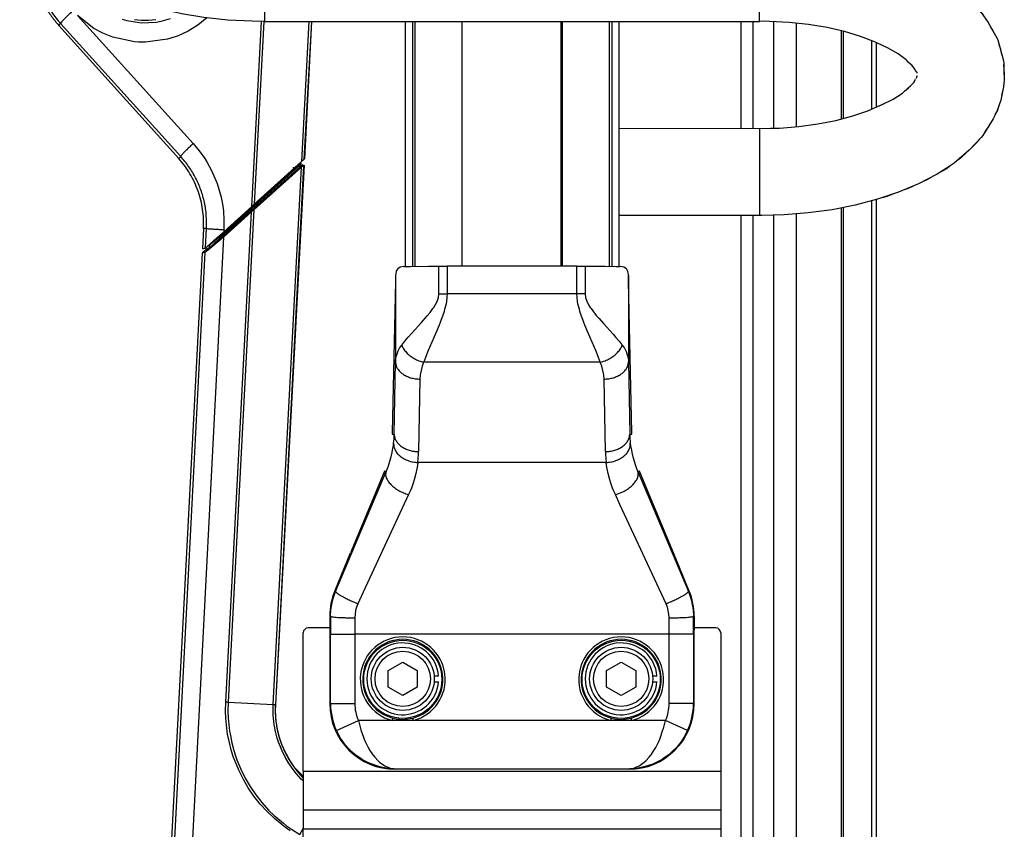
# Model space of a CAD drawing. Header units: millimetres. Extents: x -149 to 54, y -491 to 745.
# Tile 4 of 9: x -149 to 54, y 35 to 202. Entities that reach past the tile are written whole.
import ezdxf

# ---------------------------------------------------------------- set-up
doc = ezdxf.new("R2010")
doc.units = ezdxf.units.MM

# ---------------------------------------------------------------- blocks, each defined once
blk = doc.blocks.new('Diffusor-Rahmen-seitlich_1', base_point=(26.97, -426.36))
at = {"color": 1, "linetype": 'Continuous'}
for p, q in [((26.97, 183.52), (26.97, 197.63)), ((26.97, -425.48), (26.97, 164.63))]:
    blk.add_line(p, q, dxfattribs=at)
at = {"color": 7, "linetype": 'Continuous'}
for p, q in [((27.97, 183.95), (27.97, 197.21)), ((27.97, -426.36), (27.97, 164.89))]:
    blk.add_line(p, q, dxfattribs=at)
blk = doc.blocks.new('Standard-Diffusor-kpl_', base_point=(26.97, -426.36))
blk.add_blockref('Diffusor-Rahmen-seitlich_1', (26.97, -426.36))
blk = doc.blocks.new('Griff-1_1__6', base_point=(-146.72, 154.75))
at = {"color": 1, "linetype": 'Continuous'}
for p, q in [((-140.5, 200.79), (-140.11, 201.14)), ((-115.35, 173.75), (-140.11, 201.14)), ((-136.64, 202.8), (-112.8, 176.43)), ((-133.24, 200.17), (-136.64, 202.8)), ((-127.43, 202.06), (-126.5, 201.79)), ((-126.5, 201.79), (-123.48, 201.33)), ((-123.48, 201.33), (-120.44, 201.46)), ((-120.44, 201.46), (-119.38, 201.65)), ((-119.38, 201.65), (-117.47, 202.18)), ((-109.99, 202.31), (-111.88, 200.81)), ((-100.75, 163.42), (-98.74, 201.6)), ((-98.25, 201.58), (-100.22, 163.9)), ((-88.95, 201.57), (-90.46, 172.71)), ((-88.42, 201.57), (-90.01, 173.12)), ((-131.43, 199.19), (-133.24, 200.17)), ((-129.33, 198.34), (-131.43, 199.19)), ((-113.85, 199.61), (-115.93, 198.65)), ((-111.88, 200.81), (-113.85, 199.61)), ((-124.9, 197.39), (-129.33, 198.34)), ((-124.06, 197.33), (-124.9, 197.39)), ((-122.61, 197.31), (-124.06, 197.33)), ((-118.11, 197.94), (-122.61, 197.31)), ((-116.53, 198.42), (-118.11, 197.94)), ((-115.93, 198.65), (-116.53, 198.42)), ((-112.8, 176.43), (-111.55, 174.93)), ((-111.55, 174.93), (-110.43, 173.35)), ((-115.79, 173.35), (-115.35, 173.75)), ((-110.43, 173.35), (-109.92, 172.53)), ((-109.92, 172.53), (-109, 170.84)), ((-109, 170.84), (-107.88, 168.19)), ((-107.88, 168.19), (-107.07, 165.39)), ((-107.07, 165.39), (-106.71, 163.5)), ((-106.71, 163.5), (-106.59, 162.54)), ((-106.59, 162.54), (-106.46, 160.62)), ((-106.46, 160.62), (-106.49, 158.68)), ((-110.06, 158.89), (-110.68, 158.92)), ((-110.27, 154.9), (-110.06, 158.89)), ((-106.49, 158.68), (-106.51, 158.24))]:
    blk.add_line(p, q, dxfattribs=at)
at = {"color": 7, "linetype": 'Continuous'}
for p, q in [((-124.92, 202.02), (-124.19, 201.93)), ((-124.19, 201.93), (-123.45, 201.87)), ((-123.45, 201.87), (-122.72, 201.85)), ((-122.72, 201.85), (-121.98, 201.87)), ((-121.98, 201.87), (-121.24, 201.92)), ((-121.24, 201.92), (-120.51, 202.01)), ((-88.42, 201.57), (-89.9, 173.27)), ((-140.5, 200.79), (-115.79, 173.35)), ((-100.22, 163.9), (-90.46, 172.71)), ((-90.14, 172.99), (-90.46, 172.71)), ((-90.01, 173.12), (-90.14, 172.99)), ((-90.01, 173.12), (-89.9, 173.27)), ((-106.51, 158.24), (-100.75, 163.42)), ((-100.22, 163.9), (-100.75, 163.42)), ((-110.68, 158.92), (-110.9, 154.75)), ((-107.94, 156.96), (-106.51, 158.24)), ((-109.92, 155.2), (-107.94, 156.96)), ((-110.9, 154.75), (-110.27, 154.9)), ((-110.27, 154.9), (-109.92, 155.2))]:
    blk.add_line(p, q, dxfattribs=at)
at = {"color": 1, "linetype": 'Continuous'}
for points in [[(-146.13, 218.08), (-146.09, 215.01), (-145.65, 211.97), (-144.81, 209.01), (-143.59, 206.19), (-142.02, 203.55), (-140.11, 201.14)], [(-137.58, 203.81), (-138.28, 203.16), (-138.91, 202.54), (-139.44, 202.01), (-139.83, 201.58), (-140.05, 201.27), (-140.11, 201.14)], [(-112.8, 176.43), (-113.5, 175.77), (-114.14, 175.16), (-114.67, 174.62), (-115.06, 174.19), (-115.29, 173.87), (-115.35, 173.75)], [(-110.06, 158.89), (-110.1, 161.59), (-110.49, 164.26), (-111.23, 166.85), (-112.3, 169.33), (-113.68, 171.64), (-115.35, 173.75)], [(-110.06, 158.89), (-109.93, 158.88), (-109.57, 158.85), (-109.01, 158.82), (-108.28, 158.78), (-107.42, 158.73), (-106.49, 158.68)]]:
    blk.add_spline(points, degree=3, dxfattribs=at)
at = {"color": 7, "linetype": 'Continuous'}
for points in [[(-145.29, 208.84), (-144.39, 206.66), (-143.29, 204.58), (-141.99, 202.62), (-140.5, 200.79)], [(-111.8, 166.64), (-112.55, 168.46), (-113.47, 170.19), (-114.55, 171.83), (-115.79, 173.35)], [(-110.68, 158.92), (-110.68, 160.88), (-110.86, 162.84), (-111.24, 164.76), (-111.8, 166.64)]]:
    blk.add_spline(points, degree=3, dxfattribs=at)
blk = doc.blocks.new('Mittelteil_1__8', base_point=(-118.97, -208.33))
at = {"color": 7, "linetype": 'Continuous'}
for p, q in [((-90.65, 172.47), (-91.78, 171.46)), ((-90.66, 172.26), (-90.65, 172.47)), ((-90.65, 172.47), (-90.66, 172.26)), ((-89.97, 171.96), (-95.88, 60.78)), ((-110.88, 153.98), (-110.26, 154.54)), ((-110.18, 154.97), (-110.2, 154.68)), ((-110.95, 153.84), (-118.1, 17.32)), ((-92.08, 47.92), (-90.13, 45.98))]:
    blk.add_line(p, q, dxfattribs=at)
at = {"color": 1, "linetype": 'Continuous'}
for p, q in [((-100.48, 163.57), (-90.66, 172.26)), ((-100.42, 162.9), (-90.78, 171.63)), ((-90.94, 171.86), (-100.32, 163.4)), ((-100.32, 163.4), (-90.94, 171.86)), ((-92.21, 171.03), (-100.32, 163.71)), ((-90.51, 171.57), (-100.28, 162.76)), ((-90.78, 171.63), (-100.16, 163.17)), ((-96.31, 60.81), (-90.51, 171.57)), ((-90.07, 171.8), (-95.88, 60.78)), ((-92.21, 171.03), (-91.94, 171.3)), ((-90.75, 172.12), (-90.94, 171.86)), ((-90.78, 171.63), (-90.41, 171.96)), ((-90.78, 171.63), (-90.41, 171.96)), ((-90.75, 172.12), (-90.66, 172.26)), ((-90.66, 172.26), (-90.75, 172.12)), ((-90.07, 171.8), (-90.51, 171.57)), ((-90.41, 171.96), (-90.3, 172.12)), ((-90.3, 172.12), (-90.41, 171.96)), ((-89.97, 171.96), (-90.07, 171.8)), ((-106.68, 157.3), (-100.92, 162.48)), ((-106.58, 158.07), (-100.82, 163.25)), ((-100.8, 162.34), (-106.57, 157.15)), ((-106.48, 157.74), (-100.72, 162.92)), ((-100.71, 163.1), (-106.47, 157.92)), ((-100.6, 162.77), (-106.37, 157.59)), ((-100.48, 163.57), (-106.24, 158.38)), ((-106.1, 61.31), (-100.8, 162.34)), ((-100.28, 162.76), (-105.6, 61.29)), ((-100.28, 162.76), (-100.8, 162.34)), ((-100.71, 163.1), (-100.72, 162.92)), ((-106.24, 158.38), (-108.13, 156.7)), ((-106.57, 157.15), (-113.79, 17.07)), ((-106.57, 157.15), (-109.68, 154.52)), ((-109.43, 154.95), (-107.48, 156.79)), ((-109.35, 155.6), (-108.4, 156.44)), ((-108.39, 156.3), (-109.18, 155.65)), ((-106.37, 157.59), (-109.16, 155.09)), ((-108.4, 156.44), (-108.61, 156.36)), ((-108.4, 156.44), (-106.58, 158.07)), ((-108.13, 156.7), (-108.4, 156.44)), ((-106.47, 157.92), (-108.39, 156.3)), ((-108.1, 156.03), (-106.68, 157.3)), ((-107.48, 156.79), (-106.48, 157.74)), ((-106.47, 157.92), (-106.48, 157.74)), ((-110.88, 153.98), (-110.16, 154.2)), ((-110.16, 154.2), (-110.32, 153.99)), ((-109.63, 154.69), (-110.26, 154.54)), ((-110.2, 154.68), (-109.56, 154.83)), ((-109.68, 154.52), (-110.16, 154.2)), ((-110.16, 154.2), (-109.92, 154.41)), ((-109.92, 154.41), (-108.1, 156.03)), ((-109.54, 155.36), (-109.81, 155.3)), ((-109.54, 155.36), (-109.56, 154.83)), ((-109.16, 155.09), (-109.56, 154.83)), ((-109.18, 155.65), (-109.54, 155.36)), ((-109.54, 155.36), (-109.35, 155.6)), ((-117.37, 17.28), (-110.32, 153.99)), ((-110.32, 153.99), (-110.95, 153.84)), ((-106.14, 59.41), (-106.1, 61.31)), ((-105.6, 61.29), (-105.64, 59.41)), ((-105.6, 61.29), (-96.31, 60.81)), ((-106.09, 57.97), (-106.14, 59.41)), ((-105.64, 59.41), (-105.59, 57.99)), ((-96.33, 59.4), (-96.31, 60.81)), ((-96.3, 58.54), (-96.33, 59.4)), ((-95.88, 60.78), (-95.91, 59.4)), ((-95.91, 59.4), (-95.87, 58.55)), ((-106.04, 57.31), (-106.09, 57.97)), ((-105.8, 55.24), (-106.04, 57.31)), ((-105.59, 57.99), (-105.54, 57.35)), ((-105.54, 57.35), (-105.31, 55.31)), ((-96.26, 57.98), (-96.3, 58.54)), ((-96.09, 56.58), (-96.26, 57.98)), ((-95.87, 58.55), (-95.84, 58.01)), ((-95.84, 58.01), (-95.75, 57.21)), ((-95.75, 57.21), (-95.67, 56.64)), ((-105.71, 54.67), (-105.8, 55.24)), ((-105.31, 55.31), (-105.22, 54.75)), ((-96.05, 56.3), (-96.09, 56.58)), ((-95.83, 55.19), (-96.05, 56.3)), ((-95.48, 53.85), (-95.83, 55.19)), ((-95.67, 56.64), (-95.62, 56.35)), ((-95.62, 56.35), (-95.41, 55.28)), ((-95.41, 55.28), (-95.06, 53.95)), ((-105.42, 53.2), (-105.71, 54.67)), ((-104.9, 51.19), (-105.42, 53.2)), ((-105.22, 54.75), (-104.94, 53.31)), ((-104.94, 53.31), (-104.9, 53.16)), ((-104.9, 53.16), (-104.43, 51.33)), ((-95.22, 53.04), (-95.48, 53.85)), ((-95.03, 52.51), (-95.22, 53.04)), ((-95.06, 53.95), (-94.8, 53.15)), ((-94.8, 53.15), (-94.62, 52.63)), ((-104.48, 49.87), (-104.9, 51.19)), ((-104.43, 51.33), (-104.01, 50.02)), ((-94.48, 51.2), (-95.03, 52.51)), ((-94.62, 52.63), (-94.5, 52.33)), ((-94.5, 52.33), (-94.08, 51.35)), ((-93.84, 49.91), (-94.48, 51.2)), ((-94.08, 51.35), (-92.77, 48.93)), ((-104.24, 49.21), (-104.48, 49.87)), ((-103.43, 47.27), (-104.24, 49.21)), ((-104.01, 50.02), (-103.78, 49.38)), ((-103.78, 49.38), (-103, 47.47)), ((-93.15, 48.74), (-93.84, 49.91)), ((-92.36, 47.58), (-93.15, 48.74)), ((-92.77, 48.93), (-92.08, 47.92)), ((-102.46, 45.32), (-103.43, 47.27)), ((-103, 47.47), (-102.09, 45.63)), ((-92.02, 47.13), (-92.36, 47.58)), ((-92.08, 47.92), (-91.65, 47.35)), ((-91.49, 46.47), (-92.02, 47.13)), ((-91.65, 47.35), (-91.13, 46.71)), ((-91.13, 46.71), (-90.2, 45.69)), ((-101.46, 43.62), (-102.46, 45.32)), ((-102.09, 45.63), (-101.06, 43.87)), ((-90.54, 45.42), (-91.49, 46.47)), ((-90.13, 45.02), (-90.54, 45.42)), ((-100.28, 41.91), (-101.46, 43.62)), ((-101.06, 43.87), (-99.91, 42.18)), ((-99.74, 41.19), (-100.28, 41.91)), ((-99.91, 42.18), (-99.37, 41.46)), ((-98.99, 40.27), (-99.74, 41.19)), ((-99.37, 41.46), (-98.64, 40.56)), ((-97.58, 38.73), (-98.99, 40.27)), ((-98.64, 40.56), (-97.26, 39.03)), ((-96.36, 37.54), (-97.58, 38.73)), ((-97.26, 39.03), (-96.05, 37.85)), ((-96.08, 37.29), (-96.36, 37.54)), ((-94.49, 35.97), (-96.08, 37.29)), ((-96.05, 37.85), (-95.79, 37.61)), ((-95.79, 37.61), (-94.23, 36.3)), ((-93.81, 35.46), (-94.49, 35.97)), ((-94.23, 36.3), (-93.56, 35.79)), ((-92.81, 34.76), (-93.81, 35.46)), ((-93.56, 35.79), (-92.58, 35.1)), ((-92.58, 35.1), (-90.83, 34)), ((-90.83, 34), (-90.13, 35.19))]:
    blk.add_line(p, q, dxfattribs=at)
at = {"color": 7, "linetype": 'Continuous'}
blk.add_arc((-75.82, 59.72), 20.09, 176.9581, 215.9511, dxfattribs=at)
at = {"color": 1, "linetype": 'Continuous'}
for points in [[(-92.18, 171.52), (-92.17, 171.51), (-92.14, 171.42), (-92.09, 171.34), (-92.02, 171.32), (-91.95, 171.31), (-91.94, 171.3)], [(-90.94, 171.86), (-90.86, 171.75), (-90.78, 171.63)], [(-90.51, 171.57), (-90.52, 171.58), (-90.58, 171.64), (-90.71, 171.66), (-90.78, 171.63)], [(-90.75, 172.12), (-90.75, 172.11), (-90.71, 172.03), (-90.66, 171.95), (-90.54, 171.95), (-90.42, 171.96), (-90.41, 171.96)], [(-90.07, 171.8), (-90.08, 171.82), (-90.12, 171.9), (-90.17, 171.98), (-90.28, 171.98), (-90.39, 171.97), (-90.41, 171.96)], [(-100.92, 162.48), (-100.68, 162.7), (-100.42, 162.9)], [(-100.92, 162.48), (-100.86, 162.41), (-100.8, 162.34)], [(-100.82, 163.25), (-100.65, 163.41), (-100.48, 163.57)], [(-100.82, 163.25), (-100.76, 163.17), (-100.71, 163.1)], [(-100.72, 162.92), (-100.56, 163.15), (-100.32, 163.4)], [(-100.6, 162.77), (-100.62, 162.79), (-100.72, 162.92)], [(-100.71, 163.1), (-100.51, 163.25), (-100.32, 163.4)], [(-100.6, 162.77), (-100.37, 162.97), (-100.16, 163.17)], [(-100.48, 163.57), (-100.4, 163.64), (-100.32, 163.71)], [(-100.32, 163.4), (-100.33, 163.41), (-100.4, 163.49), (-100.47, 163.56), (-100.48, 163.57)], [(-100.28, 162.76), (-100.29, 162.77), (-100.35, 162.83), (-100.41, 162.89), (-100.42, 162.9)], [(-100.32, 163.4), (-100.18, 163.2), (-100.16, 163.17)], [(-106.68, 157.3), (-106.62, 157.23), (-106.57, 157.15)], [(-106.58, 158.07), (-106.53, 158), (-106.53, 157.99), (-106.56, 158.04), (-106.47, 157.92)], [(-106.37, 157.59), (-106.42, 157.66), (-106.48, 157.74)], [(-110.16, 154.2), (-110.3, 154.02), (-110.32, 153.99)], [(-109.63, 154.69), (-109.57, 154.81), (-109.56, 154.83)], [(-109.35, 155.6), (-109.44, 155.48), (-109.54, 155.36)], [(-106.1, 61.31), (-105.85, 61.3), (-105.6, 61.29)], [(-96.31, 60.81), (-96.18, 60.8), (-95.98, 60.79), (-95.89, 60.79), (-95.88, 60.78)]]:
    blk.add_spline(points, degree=3, dxfattribs=at)
blk = doc.blocks.new('Rückdeckel-kpl___11', base_point=(-118.97, -208.33))
blk.add_blockref('Mittelteil_1__8', (-118.97, -208.33))
blk = doc.blocks.new('CFK-Haltebuegel', base_point=(-69.82, 151.06))
at = {"color": 7, "linetype": 'Continuous'}
for p, q in [((-69.09, 151.06), (-69.09, 201.57)), ((-67.09, 151.1), (-67.09, 201.57)), ((-37.09, 201.57), (-37.09, 151.16)), ((-27.09, 201.57), (-27.09, 151.1)), ((-25.09, 201.57), (-25.09, 151.06))]:
    blk.add_line(p, q, dxfattribs=at)
at = {"color": 1, "linetype": 'Continuous'}
for p, q in [((-67.59, 201.57), (-67.59, 151.1)), ((-57.43, 201.57), (-57.43, 151.16)), ((-36.74, 151.16), (-36.74, 201.57)), ((-26.59, 201.57), (-26.59, 151.09))]:
    blk.add_line(p, q, dxfattribs=at)
blk = doc.blocks.new('Griff-links', base_point=(-148.55, 165.32))
at = {"color": 7, "linetype": 'Continuous'}
for p, q in [((-129.83, 253.44), (-128.84, 253.9)), ((-128.84, 253.9), (-128.36, 254.08)), ((-133.74, 251.51), (-132.81, 252.04)), ((-132.81, 252.04), (-131.78, 252.52)), ((-135.94, 250.26), (-135.52, 250.5)), ((-145.72, 240.53), (-145.43, 241.05)), ((-110.17, 240.64), (-111.08, 240.49)), ((-109.17, 240.8), (-110.17, 240.64)), ((-106.37, 241.16), (-107.22, 241.07)), ((-147.46, 236.8), (-147.18, 237.78)), ((-147.18, 237.78), (-147.05, 238.09)), ((-147.05, 238.09), (-146.69, 238.74)), ((-119.66, 238.23), (-121.21, 237.63)), ((-122.56, 237.05), (-123.84, 236.47)), ((-148.42, 233.05), (-148.32, 233.74)), ((-148.32, 233.74), (-148.03, 234.78)), ((-128.6, 233.38), (-128.77, 233.2)), ((-148.43, 232.69), (-148.42, 233.05)), ((-128.77, 233.2), (-129.2, 232.84)), ((-148.55, 229.51), (-148.51, 230.57)), ((-148.43, 228.45), (-148.55, 229.51)), ((-130.57, 231.05), (-130.54, 230.81)), ((-130.24, 229.66), (-130.04, 229.26)), ((-147.82, 225.35), (-148.04, 226.38)), ((-147.47, 224.36), (-147.82, 225.35)), ((-122.55, 224.09), (-122.4, 224.04)), ((-122.4, 224.04), (-121.15, 223.49)), ((-146.44, 221.85), (-146.71, 222.43)), ((-112.94, 221.03), (-112.21, 220.88)), ((-112.21, 220.88), (-111.07, 220.66)), ((-109.17, 220.34), (-108.1, 220.2)), ((-108.1, 220.2), (-107.47, 220.11)), ((28.15, 216.2), (27.97, 216.25)), ((29.18, 215.85), (28.15, 216.2)), ((32.51, 214.73), (31.43, 215.09)), ((33.51, 214.31), (32.51, 214.73)), ((36.61, 213), (35.57, 213.44)), ((37.57, 212.51), (36.61, 213)), ((43.94, 208.73), (43.07, 209.33)), ((-130.86, 208.14), (-131.82, 208.64)), ((-129.82, 207.71), (-130.86, 208.14)), ((44.74, 208.06), (43.94, 208.73)), ((-126.76, 206.42), (-127.76, 206.84)), ((-125.68, 206.05), (-126.76, 206.42)), ((-122.4, 204.94), (-123.44, 205.29)), ((-121.27, 204.64), (-122.4, 204.94)), ((47.07, 206.08), (46.28, 206.75)), ((47.76, 205.34), (47.07, 206.08)), ((-117.83, 203.73), (-118.37, 203.88)), ((-116.64, 203.49), (-117.83, 203.73)), ((49.54, 203.45), (49.12, 203.89)), ((49.84, 203.1), (49.54, 203.45)), ((50.23, 202.47), (49.84, 203.1)), ((52.03, 199.64), (51.46, 200.53)), ((52.46, 198.71), (52.03, 199.64)), ((28.15, 197.11), (27.97, 197.19)), ((28.3, 197.05), (28.15, 197.11)), ((53.57, 195.79), (53.22, 196.78)), ((53.78, 194.77), (53.57, 195.79)), ((35.99, 191.49), (35.79, 191.89)), ((54.29, 191.63), (54.18, 192.69)), ((54.26, 190.57), (54.29, 191.63)), ((36.32, 190.1), (36.29, 190.33)), ((34.35, 187.76), (34.52, 187.94)), ((34.52, 187.94), (34.95, 188.3)), ((53.78, 186.37), (54.07, 187.4)), ((54.07, 187.4), (54.17, 188.09)), ((54.17, 188.09), (54.18, 188.45)), ((28.31, 184.1), (29.59, 184.67)), ((52.44, 182.4), (52.8, 183.06)), ((52.8, 183.06), (52.93, 183.36)), ((52.93, 183.36), (53.21, 184.34)), ((50.98, 179.73), (51.47, 180.62)), ((50.38, 178.9), (50.98, 179.73)), ((47.73, 175.77), (48.5, 176.51)), ((48.5, 176.51), (49.15, 177.28)), ((44.73, 173.08), (45.55, 173.7)), ((45.55, 173.7), (46.27, 174.39)), ((41.27, 170.65), (42.09, 171.12)), ((42.09, 171.12), (42.24, 171.21)), ((42.24, 171.21), (42.58, 171.44)), ((42.58, 171.44), (43.05, 171.8)), ((37.53, 168.62), (38.56, 169.1)), ((38.56, 169.1), (39.49, 169.63)), ((33.54, 166.85), (34.59, 167.25)), ((34.59, 167.25), (35.57, 167.71)), ((29.25, 165.32), (30.36, 165.65)), ((30.36, 165.65), (31.38, 166.03))]:
    blk.add_line(p, q, dxfattribs=at)
blk = doc.blocks.new('Griff-rechts', base_point=(-148.55, 161.57))
at = {"color": 7, "linetype": 'Continuous'}
for p, q in [((-117.83, 257.41), (-113.07, 258.36)), ((-113.07, 258.36), (-108.17, 259.03)), ((-108.17, 259.03), (-103.17, 259.42)), ((-103.17, 259.42), (-102.79, 259.43)), ((-102.79, 259.43), (-102.5, 259.45)), ((-102.5, 259.45), (-98.13, 259.51)), ((-69.13, 259.57), (-98.13, 259.51)), ((-126.76, 254.73), (-122.4, 256.2)), ((-122.4, 256.2), (-117.83, 257.41)), ((-69.13, 256.9), (-69.13, 256.75)), ((-69.13, 256.75), (-69.13, 256.61)), ((-130.86, 253), (-126.76, 254.73)), ((-69.13, 255.07), (-69.13, 254.87)), ((-134.69, 251.02), (-130.86, 253)), ((-69.13, 253.35), (-69.13, 253.15)), ((-138.19, 248.73), (-136.78, 249.7)), ((-136.78, 249.7), (-134.69, 251.02)), ((-69.13, 251.27), (-69.13, 251.1)), ((-69.13, 251.1), (-69.13, 250.87)), ((-141.32, 246.08), (-138.19, 248.73)), ((-143.79, 243.45), (-141.32, 246.08)), ((-69.13, 247.22), (-69.13, 247.01)), ((-69.13, 247.01), (-69.13, 246.85)), ((-144.09, 243.1), (-143.79, 243.45)), ((-69.13, 245.2), (-69.13, 245.05)), ((-69.13, 243.84), (-69.13, 243.68)), ((-146.28, 239.64), (-144.09, 243.1)), ((-106.24, 241.2), (-102.21, 241.52)), ((-102.21, 241.52), (-99.78, 241.59)), ((-99.78, 241.59), (-98.13, 241.57)), ((-69.13, 241.57), (-98.13, 241.57)), ((-147, 238.09), (-146.28, 239.64)), ((-117.32, 239.03), (-113.85, 239.94)), ((-113.85, 239.94), (-110.14, 240.67)), ((-110.14, 240.67), (-106.24, 241.2)), ((-147.82, 235.79), (-147, 238.09)), ((-122.4, 237.11), (-120.46, 237.96)), ((-120.46, 237.96), (-117.32, 239.03)), ((-148.39, 233.05), (-147.82, 235.79)), ((-127.56, 234.31), (-125.64, 235.56)), ((-125.64, 235.56), (-123.25, 236.77)), ((-123.25, 236.77), (-122.4, 237.11)), ((-128.8, 233.2), (-128, 233.93)), ((-128, 233.93), (-127.56, 234.31)), ((-148.55, 231.63), (-148.39, 233.05)), ((-148.42, 228.09), (-148.55, 231.63)), ((-130.53, 231.02), (-130.42, 231.31)), ((-130.42, 231.31), (-130.24, 231.49)), ((-130.24, 231.49), (-130.09, 231.8)), ((-130.09, 231.8), (-129.93, 232.1)), ((-129.93, 232.1), (-129.64, 232.39)), ((-129.64, 232.39), (-128.95, 233.09)), ((-128.95, 233.09), (-128.8, 233.2)), ((-130.63, 230.68), (-130.58, 230.81)), ((-130.58, 230.81), (-130.53, 231.02)), ((-130.57, 230.1), (-130.57, 230.24)), ((-130.46, 229.97), (-130.57, 230.1)), ((-130.25, 229.66), (-130.46, 229.97)), ((-129.51, 228.56), (-130.21, 229.49)), ((-148.32, 227.4), (-148.42, 228.09)), ((-147.18, 223.36), (-148.32, 227.4)), ((-129.31, 228.4), (-129.51, 228.56)), ((-128.77, 227.94), (-129.31, 228.4)), ((-128.49, 227.63), (-128.77, 227.94)), ((-128.32, 227.46), (-128.49, 227.63)), ((-126.66, 226.2), (-128.32, 227.46)), ((-124.5, 224.97), (-126.66, 226.2)), ((-147.05, 223.06), (-147.18, 223.36)), ((-122.42, 224.04), (-124.5, 224.97)), ((-121.9, 223.78), (-122.42, 224.04)), ((-118.93, 222.63), (-121.9, 223.78)), ((-145.24, 219.73), (-147.05, 223.06)), ((-115.62, 221.64), (-118.93, 222.63)), ((-112.03, 220.82), (-115.62, 221.64)), ((-143.75, 217.69), (-145.24, 219.73)), ((-108.21, 220.18), (-112.03, 220.82)), ((-104.24, 219.76), (-108.21, 220.18)), ((-100.17, 219.54), (-104.24, 219.76)), ((-99.35, 219.53), (-100.17, 219.54)), ((-98.13, 219.57), (-99.35, 219.53)), ((-98.13, 219.57), (3.87, 219.57)), ((3.87, 219.57), (6.4, 219.52)), ((6.4, 219.52), (11.43, 219.26)), ((11.43, 219.26), (16.38, 218.73)), ((-142.76, 216.51), (-143.75, 217.69)), ((16.38, 218.73), (20.98, 217.96)), ((20.98, 217.96), (21.22, 217.92)), ((21.22, 217.92), (25.89, 216.84)), ((-139.8, 213.7), (-142.76, 216.51)), ((25.89, 216.84), (30.36, 215.5)), ((30.36, 215.5), (34.59, 213.9)), ((-136.83, 211.44), (-139.8, 213.7)), ((34.59, 213.9), (38.56, 212.04)), ((-136.5, 211.21), (-136.83, 211.44)), ((-132.81, 209.1), (-136.5, 211.21)), ((38.56, 212.04), (42.24, 209.94)), ((-128.84, 207.25), (-132.81, 209.1)), ((42.24, 209.94), (42.58, 209.7)), ((42.58, 209.7), (45.55, 207.44)), ((-124.61, 205.65), (-128.84, 207.25)), ((45.55, 207.44), (48.5, 204.64)), ((-120.14, 204.3), (-124.61, 205.65)), ((-115.47, 203.22), (-120.14, 204.3)), ((-115.23, 203.18), (-115.47, 203.22)), ((-110.63, 202.41), (-115.23, 203.18)), ((48.5, 204.64), (49.5, 203.45)), ((49.5, 203.45), (50.98, 201.41)), ((-105.68, 201.89), (-110.63, 202.41)), ((-100.65, 201.63), (-105.68, 201.89)), ((-98.34, 201.6), (-100.65, 201.63)), ((-98.13, 201.57), (-98.34, 201.6)), ((-98.13, 201.57), (3.87, 201.61)), ((4.7, 201.62), (3.87, 201.61)), ((5.92, 201.6), (4.7, 201.62)), ((9.99, 201.39), (5.92, 201.6)), ((13.96, 200.96), (9.99, 201.39)), ((17.77, 200.33), (13.96, 200.96)), ((50.98, 201.41), (52.8, 198.09)), ((21.37, 199.51), (17.77, 200.33)), ((24.68, 198.51), (21.37, 199.51)), ((27.76, 197.31), (24.68, 198.51)), ((28.17, 197.11), (27.76, 197.31)), ((30.25, 196.18), (28.17, 197.11)), ((52.8, 198.09), (52.93, 197.78)), ((52.93, 197.78), (54.07, 193.74)), ((32.41, 194.94), (30.25, 196.18)), ((34.07, 193.69), (32.41, 194.94)), ((34.24, 193.51), (34.07, 193.69)), ((34.52, 193.2), (34.24, 193.51)), ((35.06, 192.74), (34.52, 193.2)), ((35.26, 192.58), (35.06, 192.74)), ((54.07, 193.74), (54.17, 193.05)), ((54.17, 193.05), (54.29, 189.51)), ((35.96, 191.66), (35.26, 192.58)), ((36.21, 191.18), (36, 191.49)), ((36.32, 191.05), (36.21, 191.18)), ((36.32, 190.9), (36.32, 191.05)), ((34.7, 188.05), (35.38, 188.75)), ((35.38, 188.75), (35.68, 189.04)), ((35.68, 189.04), (35.84, 189.34)), ((35.84, 189.34), (35.99, 189.66)), ((36.17, 189.83), (36.28, 190.12)), ((36.28, 190.12), (36.34, 190.31)), ((36.34, 190.31), (36.38, 190.47)), ((54.29, 189.51), (54.14, 188.09)), ((31.39, 185.58), (33.31, 186.83)), ((33.31, 186.83), (33.75, 187.21)), ((33.75, 187.21), (34.55, 187.94)), ((54.14, 188.09), (53.57, 185.35)), ((29, 184.37), (31.39, 185.58)), ((53.57, 185.35), (52.74, 183.06)), ((23.06, 182.12), (26.21, 183.19)), ((26.21, 183.19), (28.15, 184.04)), ((28.15, 184.04), (29, 184.37)), ((52.74, 183.06), (52.03, 181.5)), ((15.89, 180.48), (19.6, 181.2)), ((19.6, 181.2), (23.06, 182.12)), ((52.03, 181.5), (49.84, 178.05)), ((-25.13, 179.57), (3.87, 179.51)), ((3.87, 179.51), (6.14, 179.58)), ((6.14, 179.58), (6.31, 179.58)), ((6.31, 179.58), (7.96, 179.62)), ((7.96, 179.62), (11.99, 179.94)), ((11.99, 179.94), (15.89, 180.48)), ((49.54, 177.69), (47.07, 175.07)), ((49.84, 178.05), (49.54, 177.69)), ((47.07, 175.07), (43.94, 172.41)), ((42.52, 171.44), (40.44, 170.12)), ((43.94, 172.41), (42.52, 171.44)), ((40.44, 170.12), (36.61, 168.14)), ((32.51, 166.42), (28.15, 164.94)), ((36.61, 168.14), (32.51, 166.42)), ((28.15, 164.94), (23.58, 163.73)), ((18.82, 162.78), (13.91, 162.12)), ((23.58, 163.73), (18.82, 162.78)), ((3.87, 161.57), (-25.13, 161.57)), ((4.31, 161.6), (3.87, 161.57)), ((8.92, 161.72), (4.31, 161.6)), ((13.91, 162.12), (8.92, 161.72))]:
    blk.add_line(p, q, dxfattribs=at)
at = {"color": 1, "linetype": 'Continuous'}
for p, q in [((-98.13, 259.51), (-98.13, 241.57)), ((-98.13, 219.57), (-98.13, 209.19)), ((3.87, 210.05), (3.87, 219.57)), ((-98.13, 209.19), (-98.13, 201.57)), ((3.87, 201.61), (3.87, 210.05)), ((3.87, 179.51), (3.87, 176.61)), ((3.87, 176.61), (3.87, 161.57))]:
    blk.add_line(p, q, dxfattribs=at)
blk = doc.blocks.new('Kappe_1', base_point=(-84.68, 47.42))
at = {"color": 7, "linetype": 'Continuous'}
for p, q in [((-70.91, 150.26), (-71.01, 150.03)), ((-70.67, 150.61), (-70.91, 150.26)), ((-70.15, 150.93), (-70.67, 150.61)), ((-69.39, 151.05), (-70.15, 150.93)), ((-69.39, 151.05), (-68.04, 151.09)), ((-68.04, 151.09), (-64.35, 151.14)), ((-64.35, 151.14), (-62.19, 151.16)), ((-62.19, 151.16), (-60.5, 151.16)), ((-33.76, 151.16), (-60.5, 151.16)), ((-33.76, 151.16), (-32.07, 151.16)), ((-32.07, 151.16), (-27.92, 151.12)), ((-27.92, 151.12), (-25.7, 151.08)), ((-25.7, 151.08), (-24.87, 151.05)), ((-24.46, 151.02), (-24.87, 151.05)), ((-24.11, 150.93), (-24.46, 151.02)), ((-23.57, 150.59), (-24.11, 150.93)), ((-23.25, 150.03), (-23.57, 150.59)), ((-71.13, 149.24), (-71.16, 147.98)), ((-71.01, 150.03), (-71.13, 149.24)), ((-23.18, 149.76), (-23.25, 150.03)), ((-23.13, 149.31), (-23.18, 149.76)), ((-23.1, 147.98), (-23.13, 149.31)), ((-71.16, 147.98), (-71.8, 116.83)), ((-22.46, 116.83), (-23.1, 147.98)), ((-71.8, 116.83), (-71.81, 116.54)), ((-22.45, 116.54), (-22.46, 116.83)), ((-73.4, 108.9), (-74.23, 106.9)), ((-20.02, 106.9), (-20.86, 108.9)), ((-74.23, 106.9), (-80.38, 92.07)), ((-13.88, 92.07), (-20.02, 106.9)), ((-83.65, 84.17), (-80.38, 92.07)), ((-10.61, 84.17), (-13.88, 92.07)), ((-84.68, 78.98), (-84.68, 76.18)), ((-9.58, 78.98), (-9.58, 76.18)), ((-84.68, 76.18), (-84.68, 60.97)), ((-9.58, 60.97), (-9.58, 76.18)), ((-23.13, 47.42), (-71.13, 47.42))]:
    blk.add_line(p, q, dxfattribs=at)
at = {"color": 1, "linetype": 'Continuous'}
for p, q in [((-62.19, 145.47), (-62.19, 151.16)), ((-60.5, 151.16), (-60.5, 145.47)), ((-33.76, 145.47), (-33.76, 151.16)), ((-32.07, 151.16), (-32.07, 145.47)), ((-71.13, 149.24), (-71.13, 131.41)), ((-23.13, 149.31), (-23.13, 131.41)), ((-62.54, 143.89), (-62.28, 144.7)), ((-62.28, 144.7), (-62.19, 145.47)), ((-62.19, 145.47), (-60.5, 145.47)), ((-60.53, 144.74), (-60.64, 143.83)), ((-60.5, 145.47), (-60.53, 144.74)), ((-33.76, 145.47), (-60.5, 145.47)), ((-32.07, 145.47), (-33.76, 145.47)), ((-33.73, 144.74), (-33.76, 145.47)), ((-33.62, 143.82), (-33.73, 144.74)), ((-32.07, 145.47), (-31.98, 144.69)), ((-31.98, 144.69), (-31.74, 143.95)), ((-64, 141.61), (-63.41, 142.4)), ((-63.41, 142.4), (-63.25, 142.63)), ((-63.25, 142.63), (-62.54, 143.89)), ((-61, 142.23), (-61.12, 141.83)), ((-60.72, 143.37), (-61, 142.23)), ((-60.64, 143.83), (-60.72, 143.37)), ((-33.53, 143.36), (-33.62, 143.82)), ((-33.25, 142.22), (-33.53, 143.36)), ((-33.14, 141.84), (-33.25, 142.22)), ((-31.74, 143.95), (-31.35, 143.18)), ((-31.35, 143.18), (-31.01, 142.63)), ((-31.01, 142.63), (-30.84, 142.39)), ((-30.84, 142.39), (-29.76, 140.99)), ((-65.8, 139.51), (-64.59, 140.89)), ((-64.59, 140.89), (-64, 141.61)), ((-61.26, 141.38), (-61.78, 139.94)), ((-61.12, 141.83), (-61.26, 141.38)), ((-32.99, 141.38), (-33.14, 141.84)), ((-32.47, 139.93), (-32.99, 141.38)), ((-29.76, 140.99), (-29.2, 140.35)), ((-29.2, 140.35), (-28.28, 139.32)), ((-67.79, 137.33), (-65.8, 139.51)), ((-62.15, 139.01), (-62.7, 137.71)), ((-61.95, 139.52), (-62.15, 139.01)), ((-61.78, 139.94), (-61.95, 139.52)), ((-32.3, 139.5), (-32.47, 139.93)), ((-32.1, 139.01), (-32.3, 139.5)), ((-31.56, 137.7), (-32.1, 139.01)), ((-28.28, 139.32), (-26.31, 137.15)), ((-69.23, 135.66), (-68.52, 136.51)), ((-68.52, 136.51), (-67.79, 137.33)), ((-62.7, 137.71), (-64.12, 134.39)), ((-30.13, 134.38), (-31.56, 137.7)), ((-26.31, 137.15), (-25.71, 136.47)), ((-25.71, 136.47), (-25.03, 135.66)), ((-70.56, 133.7), (-70.29, 134.21)), ((-70.29, 134.21), (-70.08, 134.54)), ((-70.08, 134.54), (-69.85, 134.87)), ((-69.85, 134.87), (-69.23, 135.66)), ((-64.12, 134.39), (-64.39, 133.74)), ((-29.86, 133.73), (-30.13, 134.38)), ((-25.03, 135.66), (-24.4, 134.87)), ((-24.4, 134.87), (-24.18, 134.54)), ((-24.18, 134.54), (-23.97, 134.21)), ((-23.97, 134.21), (-23.7, 133.7)), ((-71.11, 131.76), (-71.06, 132.12)), ((-71.06, 132.12), (-70.95, 132.65)), ((-70.95, 132.65), (-70.56, 133.7)), ((-64.89, 132.51), (-65.23, 131.59)), ((-64.39, 133.74), (-64.89, 132.51)), ((-29.37, 132.5), (-29.86, 133.73)), ((-29.03, 131.59), (-29.37, 132.5)), ((-23.7, 133.7), (-23.62, 133.52)), ((-23.62, 133.52), (-23.31, 132.65)), ((-23.31, 132.65), (-23.2, 132.12)), ((-23.2, 132.12), (-23.15, 131.76)), ((-71.39, 116.46), (-71.13, 131.41)), ((-71.13, 131.41), (-71.11, 131.76)), ((-65.66, 130.5), (-66.07, 128.76)), ((-65.33, 131.33), (-65.66, 130.5)), ((-65.23, 131.59), (-65.33, 131.33)), ((-28.93, 131.33), (-65.33, 131.33)), ((-28.93, 131.33), (-29.03, 131.59)), ((-28.6, 130.5), (-28.93, 131.33)), ((-28.19, 128.76), (-28.6, 130.5)), ((-23.15, 131.76), (-23.13, 131.41)), ((-23.13, 131.41), (-22.87, 116.46)), ((-66.13, 127.87), (-66.39, 112.92)), ((-66.07, 128.76), (-66.13, 127.87)), ((-28.13, 127.87), (-28.19, 128.76)), ((-27.87, 112.92), (-28.13, 127.87)), ((-71.81, 116.54), (-71.39, 116.46)), ((-71.43, 115.55), (-71.4, 116.01)), ((-71.4, 116.01), (-71.39, 116.46)), ((-22.87, 116.46), (-22.45, 116.54)), ((-22.87, 116.46), (-22.86, 116.01)), ((-22.86, 116.01), (-22.83, 115.55)), ((-71.66, 113.56), (-71.55, 114.17)), ((-71.55, 114.17), (-71.51, 114.65)), ((-71.51, 114.65), (-71.46, 115.1)), ((-71.46, 115.1), (-71.43, 115.55)), ((-22.83, 115.55), (-22.79, 115.1)), ((-22.79, 115.1), (-22.75, 114.65)), ((-22.75, 114.65), (-22.68, 114.11)), ((-22.68, 114.11), (-22.59, 113.56)), ((-72.28, 110.96), (-72.04, 111.81)), ((-72.04, 111.81), (-71.82, 112.71)), ((-71.82, 112.71), (-71.73, 113.19)), ((-71.73, 113.19), (-71.66, 113.56)), ((-22.59, 113.56), (-22.53, 113.19)), ((-22.53, 113.19), (-22.43, 112.71)), ((-22.43, 112.71), (-22.23, 111.84)), ((-22.23, 111.84), (-21.98, 110.96)), ((-72.8, 109.45), (-72.6, 109.99)), ((-72.6, 109.99), (-72.28, 110.96)), ((-66.62, 110.02), (-66.72, 109.38)), ((-66.53, 110.66), (-66.62, 110.02)), ((-27.73, 110.66), (-66.53, 110.66)), ((-27.64, 110.02), (-27.73, 110.66)), ((-27.53, 109.38), (-27.64, 110.02)), ((-21.98, 110.96), (-21.68, 110.06)), ((-21.68, 110.06), (-21.45, 109.45)), ((-83.48, 84.1), (-73.06, 108.84)), ((-73.06, 108.84), (-73.4, 108.9)), ((-73.06, 108.84), (-72.8, 109.45)), ((-66.92, 108.41), (-67.27, 107.09)), ((-66.72, 109.38), (-66.92, 108.41)), ((-27.33, 108.41), (-27.53, 109.38)), ((-26.98, 107.09), (-27.33, 108.41)), ((-21.45, 109.45), (-21.2, 108.84)), ((-20.86, 108.9), (-21.2, 108.84)), ((-21.2, 108.84), (-10.78, 84.1)), ((-67.48, 106.42), (-67.85, 105.41)), ((-67.27, 107.09), (-67.48, 106.42)), ((-26.77, 106.42), (-26.98, 107.09)), ((-26.41, 105.41), (-26.77, 106.42)), ((-68.44, 104.05), (-77.77, 83.95)), ((-68.13, 104.73), (-68.44, 104.05)), ((-67.85, 105.41), (-68.13, 104.73)), ((-26.13, 104.73), (-26.41, 105.41)), ((-25.82, 104.05), (-26.13, 104.73)), ((-24.88, 102.04), (-25.82, 104.05)), ((-15.39, 81.56), (-24.88, 102.04)), ((-83.93, 82.86), (-83.48, 84.1)), ((-83.48, 84.1), (-83.65, 84.17)), ((-77.77, 83.95), (-78.86, 81.56)), ((-10.78, 84.1), (-10.61, 84.17)), ((-10.78, 84.1), (-10.33, 82.86)), ((-84.44, 80.3), (-84.11, 82.18)), ((-84.11, 82.18), (-83.93, 82.86)), ((-78.86, 81.56), (-79.14, 80.86)), ((-15.12, 80.86), (-15.39, 81.56)), ((-10.33, 82.86), (-10.14, 82.18)), ((-10.14, 82.18), (-9.82, 80.3)), ((-84.51, 78.98), (-84.44, 80.3)), ((-79.46, 79.4), (-79.51, 78.65)), ((-79.34, 80.15), (-79.46, 79.4)), ((-79.14, 80.86), (-79.34, 80.15)), ((-14.79, 79.4), (-15.12, 80.86)), ((-14.75, 78.65), (-14.79, 79.4)), ((-9.82, 80.3), (-9.75, 78.98)), ((-84.51, 78.98), (-84.68, 78.98)), ((-79.51, 78.65), (-79.51, 75.3)), ((-14.75, 75.3), (-14.75, 78.65)), ((-9.75, 78.98), (-9.58, 78.98)), ((-84.51, 60.97), (-84.51, 75.3)), ((-84.51, 75.3), (-79.51, 75.3)), ((-14.75, 75.3), (-79.51, 75.3)), ((-79.51, 75.3), (-79.51, 60.97)), ((-14.75, 60.97), (-14.75, 75.3)), ((-9.75, 75.3), (-14.75, 75.3)), ((-9.75, 75.3), (-9.75, 60.97)), ((-84.51, 60.97), (-84.68, 60.97)), ((-84.51, 60.97), (-79.51, 60.97)), ((-9.75, 60.97), (-14.75, 60.97)), ((-9.75, 60.97), (-9.58, 60.97)), ((-83.31, 55.44), (-78.76, 57.51)), ((-78.76, 57.51), (-78.32, 55.83)), ((-71.84, 57.51), (-78.76, 57.51)), ((-71.71, 57.99), (-71.84, 57.51)), ((-67.42, 57.51), (-71.84, 57.51)), ((-71.71, 57.99), (-70.96, 57.83)), ((-70.96, 57.83), (-69.62, 57.72)), ((-69.62, 57.72), (-69.18, 57.73)), ((-69.18, 57.73), (-67.55, 57.99)), ((-67.42, 57.51), (-67.55, 57.99)), ((-26.84, 57.51), (-67.42, 57.51)), ((-26.71, 57.99), (-26.84, 57.51)), ((-22.42, 57.51), (-26.84, 57.51)), ((-26.71, 57.99), (-25.96, 57.83)), ((-25.96, 57.83), (-24.62, 57.72)), ((-24.62, 57.72), (-24.18, 57.73)), ((-24.18, 57.73), (-22.55, 57.99)), ((-22.42, 57.51), (-22.55, 57.99)), ((-15.5, 57.51), (-22.42, 57.51)), ((-15.94, 55.83), (-15.5, 57.51)), ((-10.96, 55.41), (-15.5, 57.51)), ((-82.55, 54), (-83.31, 55.44)), ((-78.32, 55.83), (-78.24, 55.55)), ((-78.24, 55.55), (-78.1, 55.13)), ((-78.1, 55.13), (-77.78, 54.23)), ((-16.48, 54.23), (-16.16, 55.13)), ((-16.16, 55.13), (-16.02, 55.55)), ((-16.02, 55.55), (-15.94, 55.83)), ((-10.96, 55.41), (-11.71, 54)), ((-82.39, 53.74), (-82.55, 54)), ((-82.25, 53.54), (-82.39, 53.74)), ((-81.63, 52.68), (-82.25, 53.54)), ((-77.78, 54.23), (-77.56, 53.67)), ((-77.56, 53.67), (-77.29, 53.05)), ((-77.29, 53.05), (-76.8, 52.07)), ((-17.52, 51.95), (-16.97, 53.05)), ((-16.97, 53.05), (-16.7, 53.67)), ((-16.7, 53.67), (-16.48, 54.23)), ((-12.23, 53.21), (-12.62, 52.68)), ((-12, 53.54), (-12.23, 53.21)), ((-11.71, 54), (-12, 53.54)), ((-80.96, 51.88), (-81.63, 52.68)), ((-80.81, 51.73), (-80.96, 51.88)), ((-80.02, 50.95), (-80.81, 51.73)), ((-79.49, 50.51), (-80.02, 50.95)), ((-76.8, 52.07), (-76.38, 51.32)), ((-76.38, 51.32), (-75.78, 50.43)), ((-18.48, 50.43), (-17.88, 51.32)), ((-17.88, 51.32), (-17.52, 51.95)), ((-14.24, 50.95), (-14.76, 50.51)), ((-13.89, 51.28), (-14.24, 50.95)), ((-13.3, 51.88), (-13.89, 51.28)), ((-12.62, 52.68), (-13.3, 51.88)), ((-78.9, 50.05), (-79.49, 50.51)), ((-78.17, 49.56), (-78.9, 50.05)), ((-77.91, 49.41), (-78.17, 49.56)), ((-76.7, 48.76), (-77.91, 49.41)), ((-76.17, 48.53), (-76.7, 48.76)), ((-75.78, 50.43), (-75.65, 50.27)), ((-75.65, 50.27), (-75.39, 49.93)), ((-75.39, 49.93), (-74.7, 49.19)), ((-74.7, 49.19), (-74.39, 48.91)), ((-74.39, 48.91), (-73.52, 48.27)), ((-20.73, 48.27), (-19.9, 48.88)), ((-19.9, 48.88), (-19.56, 49.19)), ((-19.56, 49.19), (-18.87, 49.93)), ((-18.87, 49.93), (-18.6, 50.27)), ((-18.6, 50.27), (-18.48, 50.43)), ((-16.34, 49.41), (-17.98, 48.58)), ((-16.09, 49.56), (-16.34, 49.41)), ((-15.88, 49.69), (-16.09, 49.56)), ((-14.76, 50.51), (-15.88, 49.69)), ((-74.58, 47.99), (-76.17, 48.53)), ((-74.3, 47.91), (-74.58, 47.99)), ((-74.05, 47.85), (-74.3, 47.91)), ((-73.05, 47.66), (-74.05, 47.85)), ((-73.52, 48.27), (-73.3, 48.13)), ((-73.3, 48.13), (-73.02, 47.99)), ((-72.6, 47.6), (-73.05, 47.66)), ((-73.02, 47.99), (-72.32, 47.71)), ((-72.38, 47.58), (-72.6, 47.6)), ((-72.07, 47.55), (-72.38, 47.58)), ((-72.38, 47.58), (-72.07, 47.55)), ((-72.07, 47.55), (-71.93, 47.61)), ((-71.75, 47.53), (-72.07, 47.55)), ((-71.93, 47.61), (-71.75, 47.53)), ((-71.44, 47.51), (-71.75, 47.53)), ((-71.75, 47.53), (-71.44, 47.51)), ((-71.13, 47.42), (-71.44, 47.51)), ((-71.44, 47.51), (-71.13, 47.42)), ((-23.13, 47.42), (-71.13, 47.42)), ((-23.13, 47.42), (-22.82, 47.51)), ((-22.82, 47.51), (-23.13, 47.42)), ((-22.5, 47.53), (-22.82, 47.51)), ((-22.82, 47.51), (-22.5, 47.53)), ((-22.5, 47.53), (-22.33, 47.61)), ((-22.19, 47.55), (-22.5, 47.53)), ((-22.33, 47.61), (-22.19, 47.55)), ((-21.88, 47.58), (-22.19, 47.55)), ((-22.19, 47.55), (-21.88, 47.58)), ((-21.94, 47.71), (-21.24, 47.99)), ((-21.66, 47.6), (-21.88, 47.58)), ((-21.21, 47.66), (-21.66, 47.6)), ((-21.24, 47.99), (-20.96, 48.13)), ((-20.59, 47.77), (-21.21, 47.66)), ((-20.96, 48.13), (-20.73, 48.27)), ((-20.21, 47.85), (-20.59, 47.77)), ((-19.67, 47.99), (-20.21, 47.85)), ((-18.14, 48.51), (-19.67, 47.99)), ((-17.98, 48.58), (-18.14, 48.51))]:
    blk.add_line(p, q, dxfattribs=at)
at = {"color": 7, "linetype": 'Continuous'}
for centre in [(-69.63, 65.97), (-24.63, 65.97)]:
    blk.add_circle(centre, 8.05, dxfattribs=at)
for centre, start, end in [((-71.13, 78.98), 157.5, 180), ((-23.13, 78.98), 0, 22.5), ((-71.13, 60.97), 180, 270), ((-23.13, 60.97), 270, 0)]:
    blk.add_arc(centre, 13.55, start, end, dxfattribs=at)
at = {"color": 1, "linetype": 'Continuous'}
for centre, radius, start, end in [((-69.63, 65.97), 8.75, 284.6248, 255.3752), ((-69.63, 65.97), 8.25, 284.6248, 255.3752), ((-24.63, 65.97), 8.75, 284.6248, 255.3752), ((-24.63, 65.97), 8.25, 284.6248, 255.3752), ((-71.13, 60.97), 13.38, 180, 204.4357), ((-71.13, 60.97), 8.38, 180, 204.4357), ((-23.13, 60.97), 8.38, 335.5643, 0), ((-23.13, 60.97), 13.38, 335.4536, 0)]:
    blk.add_arc(centre, radius, start, end, dxfattribs=at)
for points in [[(-69.85, 134.87), (-69.45, 134.09), (-68.87, 133.35), (-68.13, 132.67), (-67.27, 132.1), (-66.32, 131.64), (-65.33, 131.33)], [(-28.93, 131.33), (-27.94, 131.64), (-26.99, 132.1), (-26.12, 132.67), (-25.39, 133.35), (-24.8, 134.09), (-24.4, 134.87)], [(-71.13, 131.41), (-71.02, 130.72), (-70.73, 130.06), (-70.26, 129.46), (-69.64, 128.92), (-68.89, 128.48), (-68.03, 128.15), (-67.1, 127.95), (-66.13, 127.87)], [(-28.13, 127.87), (-27.16, 127.95), (-26.23, 128.15), (-25.37, 128.48), (-24.62, 128.92), (-23.99, 129.46), (-23.53, 130.06), (-23.24, 130.72), (-23.13, 131.41)], [(-71.39, 116.46), (-71.29, 115.78), (-70.99, 115.12), (-70.52, 114.51), (-69.9, 113.97), (-69.15, 113.54), (-68.29, 113.21), (-67.36, 113), (-66.39, 112.92)], [(-27.87, 112.92), (-26.9, 113), (-25.97, 113.21), (-25.11, 113.54), (-24.36, 113.97), (-23.73, 114.51), (-23.27, 115.12), (-22.97, 115.78), (-22.87, 116.46)], [(-71.51, 114.65), (-71.46, 113.93), (-71.21, 113.22), (-70.76, 112.56), (-70.15, 111.96), (-69.38, 111.45), (-68.5, 111.05), (-67.54, 110.79), (-66.53, 110.66)], [(-27.73, 110.66), (-26.72, 110.79), (-25.76, 111.05), (-24.88, 111.45), (-24.11, 111.96), (-23.49, 112.56), (-23.05, 113.22), (-22.79, 113.91), (-22.75, 114.65)], [(-66.53, 110.66), (-66.43, 111.79), (-66.39, 112.92)], [(-27.87, 112.92), (-27.82, 111.79), (-27.73, 110.66)], [(-73.06, 108.84), (-73.16, 108.23), (-73.03, 107.56), (-72.67, 106.86), (-72.1, 106.16), (-71.36, 105.5), (-70.47, 104.91), (-69.48, 104.42), (-68.44, 104.05)], [(-25.82, 104.05), (-24.78, 104.42), (-23.79, 104.91), (-22.9, 105.5), (-22.16, 106.16), (-21.59, 106.86), (-21.23, 107.56), (-21.1, 108.23), (-21.2, 108.84)], [(-83.48, 84.1), (-83.41, 83.98), (-83.17, 83.73), (-82.75, 83.44), (-82.18, 83.11), (-81.48, 82.74), (-80.67, 82.35), (-79.78, 81.95), (-78.86, 81.56)], [(-15.39, 81.56), (-14.48, 81.95), (-13.59, 82.35), (-12.78, 82.74), (-12.08, 83.11), (-11.5, 83.44), (-11.09, 83.73), (-10.85, 83.98), (-10.78, 84.1)], [(-84.51, 78.98), (-84.4, 78.93), (-84.1, 78.86), (-83.63, 78.8), (-83.01, 78.75), (-82.26, 78.71), (-81.4, 78.68), (-80.47, 78.66), (-79.51, 78.65)], [(-84.51, 78.98), (-84.51, 77.14), (-84.51, 75.3)], [(-14.75, 78.65), (-13.79, 78.66), (-12.86, 78.68), (-12, 78.71), (-11.25, 78.75), (-10.62, 78.8), (-10.16, 78.86), (-9.86, 78.93), (-9.75, 78.98)], [(-9.75, 75.3), (-9.75, 77.14), (-9.75, 78.98)]]:
    blk.add_spline(points, degree=3, dxfattribs=at)
blk = doc.blocks.new('CFK-Haltebügel-kpl_', base_point=(-148.55, 47.42))
for name, p in [('CFK-Haltebuegel', (-69.82, 151.06)), ('Griff-rechts', (-148.55, 161.57)), ('Griff-links', (-148.55, 165.32)), ('Kappe_1', (-84.68, 47.42))]:
    blk.add_blockref(name, p)
blk = doc.blocks.new('Carbonbügel', base_point=(-148.55, 47.42))
blk.add_blockref('CFK-Haltebügel-kpl_', (-148.55, 47.42))
blk = doc.blocks.new('Seitenprofil__19', base_point=(0.07, -472.43))
at = {"color": 7, "linetype": 'Continuous'}
for p, q in [((0.07, 179.57), (0.07, 201.57)), ((21.07, 199.57), (21.07, 181.59)), ((21.07, 163.23), (21.07, -472.43)), ((0.07, -2.64), (0.07, 161.57))]:
    blk.add_line(p, q, dxfattribs=at)
at = {"color": 1, "linetype": 'Continuous'}
for p, q in [((2.47, 201.57), (2.47, 179.57)), ((6.8, 179.59), (6.8, 201.56)), ((11.4, 201.24), (11.4, 179.9)), ((20.77, 181.51), (20.77, 199.64)), ((20.77, -421.86), (20.77, 163.17)), ((2.47, 161.57), (2.47, -415.04)), ((6.8, -416.68), (6.8, 161.67)), ((11.4, 161.92), (11.4, -418.39))]:
    blk.add_line(p, q, dxfattribs=at)
blk = doc.blocks.new('Federring-DIN128-A8-FST-ZN-P2R_1__20', base_point=(-77.03, 58.67))
at = {"color": 7, "linetype": 'Continuous'}
for p, q in [((-63.16, 66.67), (-62.25, 66.67)), ((-63.16, 65.47), (-62.25, 65.47))]:
    blk.add_line(p, q, dxfattribs=at)
blk.add_arc((-69.63, 66.07), 7.4, 4.6507, 355.3493, dxfattribs=at)
blk = doc.blocks.new('Zylinderschraube-DIN912-M8x20-P-P2R_1__25', base_point=(-76.13, 59.57))
at = {"color": 7, "linetype": 'Continuous'}
for p, q in [((-72.63, 67.8), (-69.63, 69.54)), ((-69.63, 69.54), (-66.63, 67.8)), ((-72.63, 64.34), (-72.63, 67.8)), ((-66.63, 67.8), (-66.63, 64.34)), ((-69.63, 62.61), (-72.63, 64.34)), ((-66.63, 64.34), (-69.63, 62.61))]:
    blk.add_line(p, q, dxfattribs=at)
for radius in [6.5, 5.7]:
    blk.add_circle((-69.63, 66.07), radius, dxfattribs=at)
blk = doc.blocks.new('Federring-DIN128-A8-FST-ZN-P2R_2__26', base_point=(-32.03, 58.67))
at = {"color": 7, "linetype": 'Continuous'}
for p, q in [((-18.16, 66.67), (-17.25, 66.67)), ((-18.16, 65.47), (-17.25, 65.47))]:
    blk.add_line(p, q, dxfattribs=at)
blk.add_arc((-24.63, 66.07), 7.4, 4.6507, 355.3493, dxfattribs=at)
blk = doc.blocks.new('Zylinderschraube-DIN912-M8x20-P-P2R_2__29', base_point=(-31.13, 59.57))
at = {"color": 7, "linetype": 'Continuous'}
for p, q in [((-27.63, 67.8), (-24.63, 69.54)), ((-24.63, 69.54), (-21.63, 67.8)), ((-27.63, 64.34), (-27.63, 67.8)), ((-21.63, 67.8), (-21.63, 64.34)), ((-24.63, 62.61), (-27.63, 64.34)), ((-21.63, 64.34), (-24.63, 62.61))]:
    blk.add_line(p, q, dxfattribs=at)
for radius in [6.5, 5.7]:
    blk.add_circle((-24.63, 66.07), radius, dxfattribs=at)
blk = doc.blocks.new('Buegelscheibe__31', base_point=(-4.97, -22.96))
at = {"color": 7, "linetype": 'Continuous'}
for p, q in [((-4.96, -13), (-4.68, -15.81)), ((-4.68, -20.05), (-4.97, -22.96))]:
    blk.add_line(p, q, dxfattribs=at)
blk.add_arc((-47.13, -17.93), 42.5, 357.1429, 2.8571, dxfattribs=at)
blk = doc.blocks.new('Buegelauge__32', base_point=(-90.13, -60.93))
at = {"color": 7, "linetype": 'Continuous'}
for p, q in [((-90.13, 47.07), (-90.13, 75.57)), ((-84.68, 76.57), (-89.13, 76.57)), ((-5.13, 76.57), (-9.58, 76.57)), ((-4.13, 75.57), (-4.13, 47.07)), ((-90.13, 47.07), (-90.13, 39.07)), ((-4.13, 47.07), (-4.13, 39.07)), ((-90.13, 39.07), (-4.13, 39.07)), ((-90.13, 39.07), (-90.13, 35.07)), ((-4.13, 39.07), (-4.13, 35.07)), ((-90.13, -8.77), (-90.13, 35.07)), ((-4.13, 35.07), (-4.13, -12.01)), ((-89.06, -27.17), (-88.61, -29.24))]:
    blk.add_line(p, q, dxfattribs=at)
at = {"color": 1, "linetype": 'Continuous'}
for p, q in [((-90.13, 47.07), (-4.13, 47.07)), ((-4.13, 35.07), (-90.13, 35.07))]:
    blk.add_line(p, q, dxfattribs=at)
at = {"color": 7, "linetype": 'Continuous'}
for centre, radius, start, end in [((-89.13, 75.57), 1, 90, 180), ((-5.13, 75.57), 1, 0, 90), ((-5.13, -12.01), 1, 279.5941, 0), ((-4.13, -17.93), 5, 99.5941, 256.4381), ((-47.13, -17.93), 43, 195.2543, 352.0173), ((-5.53, -23.76), 1, 352.0173, 76.4381)]:
    blk.add_arc(centre, radius, start, end, dxfattribs=at)
blk = doc.blocks.new('Buegellager-mont_', base_point=(-90.13, -60.93))
for name, p in [('Buegelauge__32', (-90.13, -60.93)), ('Buegelscheibe__31', (-4.97, -22.96))]:
    blk.add_blockref(name, p)
blk = doc.blocks.new('Seitenteil-rechts-kpl___37', base_point=(-136.13, -491.43))
for name, p in [('Seitenprofil__19', (0.07, -472.43)), ('Buegellager-mont_', (-90.13, -60.93)), ('Federring-DIN128-A8-FST-ZN-P2R_1__20', (-77.03, 58.67)), ('Federring-DIN128-A8-FST-ZN-P2R_2__26', (-32.03, 58.67)), ('Zylinderschraube-DIN912-M8x20-P-P2R_1__25', (-76.13, 59.57)), ('Zylinderschraube-DIN912-M8x20-P-P2R_2__29', (-31.13, 59.57))]:
    blk.add_blockref(name, p)
blk = doc.blocks.new('Gehaeuse-kpl___38', base_point=(-136.13, -491.43))
blk.add_blockref('Seitenteil-rechts-kpl___37', (-136.13, -491.43))
blk = doc.blocks.new('Montage-fuer-Funktionstest__39', base_point=(-136.13, -491.43))
blk.add_blockref('Gehaeuse-kpl___38', (-136.13, -491.43))
blk = doc.blocks.new('S360-C__51', base_point=(-148.55, -491.43))
for name, p in [('Carbonbügel', (-148.55, 47.42)), ('Montage-fuer-Funktionstest__39', (-136.13, -491.43)), ('Griff-1_1__6', (-146.72, 154.75)), ('Standard-Diffusor-kpl_', (26.97, -426.36)), ('Rückdeckel-kpl___11', (-118.97, -208.33))]:
    blk.add_blockref(name, p)
blk = doc.blocks.new('AllgA', base_point=(-48.4, 115.6))
blk.add_blockref('S360-C__51', (-148.55, -491.43))

msp = doc.modelspace()

# ---------------------------------------------------------------- block references
msp.add_blockref('AllgA', (-48.4, 115.6))

doc.saveas('drawing.dxf')
